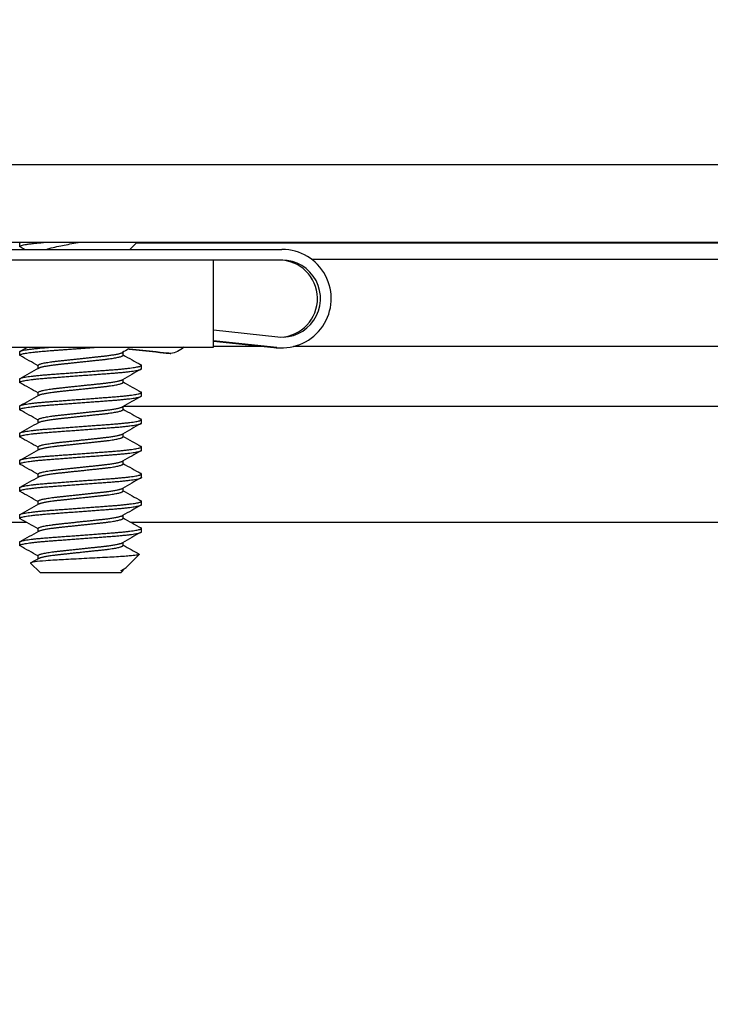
# Model space of a CAD drawing. Header units: millimetres. Extents: x 80 to 2248, y 80 to 1719.
# Tile 29 of 79: x 337 to 353, y 1568 to 1591. Entities that reach past the tile are written whole.
import ezdxf

# ---------------------------------------------------------------- set-up
doc = ezdxf.new("R2010")
doc.units = ezdxf.units.MM
doc.header["$LTSCALE"] = 8.333333
for name, color, linetype, lineweight in [('Dimension (ANSI)', 7, 'Continuous', 25), ('Hatch (ANSI)', 7, 'Continuous', 18), ('Visible (ANSI)', 7, 'Continuous', 25)]:
    doc.layers.add(name, color=color, linetype=linetype, lineweight=lineweight)
doc.styles.add('Note Text (ANSI)', font='tahoma.ttf')
doc.dimstyles.new('Default - mm (ANSI)', dxfattribs={"dimscale": 8.333333, "dimtxt": 1.75, "dimasz": 1.5, "dimexe": 2, "dimexo": 1, "dimgap": 0.8, "dimtad": 0, "dimtih": 1, "dimtoh": 1, "dimrnd": 1e-08, "dimzin": 0, "dimdsep": 46, "dimtxsty": 'Note Text (ANSI)', "dimblk": 'Filled-2', "dimcen": 0.09, "dimdle": 10, "dimclrd": 256, "dimclre": 256, "dimclrt": 256, "dimadec": 1, "dimazin": 0, "dimtfac": 1.741714, "dimtofl": 0, "dimtmove": 0, "dimatfit": 3, "dimldrblk": 'Filled-1', "dimfxl": 1, "dimtolj": 1, "dimtzin": 0, "dimlwd": -1, "dimlwe": -1, "dimarcsym": 0})

# ---------------------------------------------------------------- blocks, each defined once
blk = doc.blocks.new('Filled-2')
at = {"color": 0}
for p, q in [((0, 0), (-1, 0.1667)), ((-1, 0.1667), (-1, -0.1667)), ((-1, 0), (0, 0)), ((-1, -0.1667), (0, 0))]:
    blk.add_line(p, q, dxfattribs=at)
at = {"color": 0, "flags": 128}
blk.add_lwpolyline([(-1, -0.1667), (0, 0), (-1, 0.1667), (-1, -0.1667)], dxfattribs=at)
at = {"color": 0}
blk.add_solid([(-1, -0.1667), (0, 0), (-1, 0.1667), (-1, -0.1667)], dxfattribs=at)
blk = doc.blocks.new('*D14')
at = {"layer": 'Defpoints', "color": 0, "transparency": 16777216}
for p in [(743.043, 1627.416), (327.743, 1579.466), (743.043, 1579.466)]:
    blk.add_point(p, dxfattribs=at)
at = {"layer": 'Dimension (ANSI)', "transparency": 16777216}
for p, q in [((327.743, 1587.799), (327.743, 1644.083)), ((743.043, 1587.799), (743.043, 1644.083)), ((340.243, 1627.416), (475.829, 1627.416)), ((730.543, 1627.416), (594.957, 1627.416))]:
    blk.add_line(p, q, dxfattribs=at)
at = {"layer": 'Dimension (ANSI)', "transparency": 16777216, "xscale": 12.5, "yscale": 12.5, "zscale": 12.5, "rotation": 180}
blk.add_blockref('Filled-2', (327.743, 1627.416), dxfattribs=at)
at = {"layer": 'Dimension (ANSI)', "transparency": 16777216, "xscale": 12.5, "yscale": 12.5, "zscale": 12.5}
blk.add_blockref('Filled-2', (743.043, 1627.416), dxfattribs=at)
at = {"layer": 'Dimension (ANSI)', "transparency": 16777216, "char_height": 14.58333, "attachment_point": 5, "style": 'Note Text (ANSI)'}
for s, insert in [('\\A1; 415.30 mm', (535.393, 1641.678)), ('\\A1;[16.350 in]', (535.393, 1611.21))]:
    blk.add_mtext(s, dxfattribs=dict(at, insert=insert))
blk = doc.blocks.new('Filled-1')
at = {"color": 0}
for p, q in [((0, 0), (-1, 0.3333)), ((-1, 0.3333), (-1, -0.3333)), ((-1, 0), (0, 0)), ((-1, -0.3333), (0, 0))]:
    blk.add_line(p, q, dxfattribs=at)
at = {"color": 0, "flags": 128}
blk.add_lwpolyline([(-1, -0.3333), (0, 0), (-1, 0.3333), (-1, -0.3333)], dxfattribs=at)
at = {"color": 0}
blk.add_solid([(-1, -0.3333), (0, 0), (-1, 0.3333), (-1, -0.3333)], dxfattribs=at)

msp = doc.modelspace()

# ---------------------------------------------------------------- hatches: boundary and pattern name
at = {"layer": 'Hatch (ANSI)'}
h = msp.add_hatch(dxfattribs=at)
h.set_pattern_fill('ANSI31', color=256, scale=211.666667, angle=90, style=0)
h.set_pattern_definition([(135, (0, 0), (-18.70887, -18.70887), [])])
edge = h.paths.add_edge_path()
edge.add_line((330.9181, 1585.9461), (330.9181, 1587.7751))
edge.add_line((330.9181, 1587.7751), (324.5681, 1587.7751))
edge.add_line((324.5681, 1587.7751), (324.5681, 1455.1871))
edge.add_line((324.5681, 1455.1871), (330.9181, 1455.1871))
edge.add_line((330.9181, 1455.1871), (330.9181, 1457.0161))
edge.add_line((330.9181, 1457.0161), (332.1881, 1457.0161))
edge.add_line((332.1881, 1457.0161), (332.1881, 1457.3971))
edge.add_line((332.1881, 1457.3971), (341.0781, 1457.3971))
edge.add_line((341.0781, 1457.3971), (341.0781, 1459.4291))
edge.add_line((341.0781, 1459.4291), (333.5794, 1459.4291))
edge.add_ellipse((333.5794, 1459.8101), major_axis=(-0.381, 0), ratio=1, start_angle=357.54327, end_angle=450, ccw=False)
edge.add_ellipse((332.2345, 1459.8678), major_axis=(0.0414, 0.9643), ratio=1, start_angle=270, end_angle=443.33968)
edge.add_ellipse((329.9021, 1460.2421), major_axis=(-0.2214, -1.3794), ratio=1, start_angle=198.23411, end_angle=450, ccw=False)
edge.add_ellipse((329.5278, 1462.5745), major_axis=(0.953, 0.1529), ratio=1, start_angle=270, end_angle=450)
edge.add_ellipse((329.9021, 1460.2421), major_axis=(-3.2854, -0.5272), ratio=1, start_angle=270, end_angle=289.53257)
edge.add_ellipse((328.1241, 1463.4965), major_axis=(-0.3344, -0.1827), ratio=1, start_angle=331.35038, end_angle=450, ccw=False)
edge.add_line((327.7431, 1463.4965), (327.7431, 1579.4658))
edge.add_ellipse((328.1241, 1579.4658), major_axis=(0, 0.381), ratio=1, start_angle=331.35038, end_angle=450, ccw=False)
edge.add_ellipse((329.9021, 1582.7201), major_axis=(2.92, -1.5953), ratio=1, start_angle=270, end_angle=289.53257)
edge.add_ellipse((329.5278, 1580.3878), major_axis=(0.953, -0.1529), ratio=1, start_angle=270, end_angle=450)
edge.add_ellipse((329.9021, 1582.7201), major_axis=(-1.3794, 0.2214), ratio=1, start_angle=198.23411, end_angle=450, ccw=False)
edge.add_ellipse((332.2345, 1583.0944), major_axis=(0.1529, -0.953), ratio=1, start_angle=270, end_angle=443.33968)
edge.add_ellipse((333.5794, 1583.1521), major_axis=(-0.0163, 0.3806), ratio=1, start_angle=357.54327, end_angle=450, ccw=False)
edge.add_line((333.5794, 1583.5331), (341.0781, 1583.5331))
edge.add_line((341.0781, 1583.5331), (341.0781, 1585.5651))
edge.add_line((341.0781, 1585.5651), (332.1881, 1585.5651))
edge.add_line((332.1881, 1585.5651), (332.1881, 1585.9461))
edge.add_line((332.1881, 1585.9461), (330.9181, 1585.9461))
h = msp.add_hatch(dxfattribs=at)
h.set_pattern_fill('ANSI31', color=256, scale=211.666667, angle=15, style=0)
h.set_pattern_definition([(60, (0, 0), (-22.9136, 13.22917), [])])
h.paths.add_polyline_path([(739.1138, 1585.9848), (739.1138, 1587.7882), (331.6724, 1587.7882), (331.6724, 1585.9848)])

# ---------------------------------------------------------------- linework, layer by layer
at = {"layer": 'Visible (ANSI)'}
for p, q in [((739.1138, 1587.7882), (331.6724, 1587.7882)), ((331.6724, 1585.9848), (739.1138, 1585.9848)), ((333.329, 1585.8151), (342.6784, 1585.8151)), ((336.5492, 1585.8832), (336.5492, 1585.9626)), ((336.5599, 1585.9743), (336.5789, 1585.9848)), ((339.1227, 1585.8151), (339.2924, 1585.9848)), ((432.3707, 1585.9592), (339.2668, 1585.9592)), ((430.5431, 1585.5782), (343.3775, 1585.5782)), ((341.0781, 1585.5651), (332.1881, 1585.5651)), ((342.6784, 1585.5651), (341.0781, 1585.5651)), ((341.0781, 1583.5331), (341.0781, 1585.5651)), ((341.0781, 1583.932), (342.5822, 1583.7703)), ((333.5794, 1583.5331), (341.0781, 1583.5331)), ((342.5555, 1583.5217), (341.0781, 1583.6805)), ((341.0781, 1583.6729), (342.4844, 1583.5217)), ((342.2563, 1583.5462), (341.0781, 1583.5462)), ((342.6072, 1583.5151), (342.6784, 1583.5151)), ((430.5431, 1583.5462), (342.944, 1583.5462)), ((336.5492, 1583.3432), (336.5492, 1583.4226)), ((338.9644, 1583.3432), (338.9644, 1583.4144)), ((339.1042, 1583.4861), (339.7335, 1583.4185)), ((339.741, 1583.4185), (339.1117, 1583.4861)), ((336.9788, 1583.034), (336.9788, 1583.1051)), ((339.394, 1583.0257), (339.394, 1583.1051)), ((336.5492, 1582.7082), (336.5492, 1582.7876)), ((338.9644, 1582.7082), (338.9644, 1582.7794)), ((336.9788, 1582.399), (336.9788, 1582.4701)), ((339.394, 1582.3907), (339.394, 1582.4701)), ((336.5492, 1582.0732), (336.5492, 1582.1526)), ((338.9644, 1582.0732), (338.9644, 1582.1444)), ((432.3707, 1582.1423), (338.9644, 1582.1423)), ((336.9788, 1581.764), (336.9788, 1581.8351)), ((339.394, 1581.7557), (339.394, 1581.8351)), ((336.5492, 1581.4382), (336.5492, 1581.5176)), ((338.9644, 1581.4382), (338.9644, 1581.5094)), ((336.9788, 1581.129), (336.9788, 1581.2001)), ((339.394, 1581.1207), (339.394, 1581.2001)), ((336.5492, 1580.8032), (336.5492, 1580.8826)), ((338.9644, 1580.8032), (338.9644, 1580.8744)), ((336.9788, 1580.494), (336.9788, 1580.5651)), ((339.394, 1580.4857), (339.394, 1580.5651)), ((336.5492, 1580.1682), (336.5492, 1580.2476)), ((338.9644, 1580.1682), (338.9644, 1580.2394)), ((336.9788, 1579.859), (336.9788, 1579.9301)), ((339.394, 1579.8507), (339.394, 1579.9301)), ((336.5492, 1579.5332), (336.5492, 1579.6126)), ((338.9644, 1579.5332), (338.9644, 1579.6044)), ((336.7136, 1579.4357), (329.6863, 1579.4357)), ((432.5351, 1579.4357), (339.1528, 1579.4357)), ((336.9788, 1579.224), (336.9788, 1579.2951)), ((339.394, 1579.2157), (339.394, 1579.2951)), ((336.5492, 1578.8982), (336.5492, 1578.9776)), ((338.9644, 1578.8982), (338.9644, 1578.9694)), ((339.0378, 1578.3833), (339.3429, 1578.6884)), ((337.0255, 1578.2632), (336.8045, 1578.4841)), ((336.9788, 1578.589), (336.9788, 1578.6601)), ((337.0255, 1578.2632), (338.9178, 1578.2632)), ((338.9104, 1578.3099), (338.9644, 1578.3099)), ((338.9178, 1578.2632), (338.9644, 1578.3099)), ((338.9855, 1578.3462), (338.9485, 1578.3254)), ((338.9644, 1578.3099), (338.9644, 1578.3344))]:
    msp.add_line(p, q, dxfattribs=at)
for centre, major_axis, ratio, start_param, end_param in [((342.6784, 1584.6651), (0, 1.15), 0.9999401, 3.0345316, 6.2831853), ((342.6784, 1584.6651), (0, -0.9), 0.9999401, 6.1761243, 9.424778), ((342.6072, 1584.6651), (0, 0.9), 0.9999401, 3.1811421, 6.2831853), ((342.6072, 1584.6651), (0, -1.15), 0.9999401, 6.1761243, 6.2831853), ((339.1173, 1583.4861), (-0.5041, 0.0542), 0.0011699, 1.5103012, 1.5599101), ((339.0986, 1583.4861), (0.5041, -0.0542), 0.0011699, 1.5599101, 1.5800699), ((339.7373, 1583.4185), (0.341, -0.0366), 0.0011699, 4.7015028, 7.8430955)]:
    msp.add_ellipse(centre, major_axis=major_axis, ratio=ratio, start_param=start_param, end_param=end_param, dxfattribs=at)
for points, weights in [([(336.5492, 1585.8832), (336.5492, 1585.9334), (337.205, 1585.9848)], [1, 0.872099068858, 0.988403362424]), ([(336.5492, 1585.9626), (336.5492, 1585.9732), (336.5865, 1585.9848)], [1, 0.970058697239, 0.95350025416]), ([(336.5599, 1585.8716), (336.5492, 1585.8776), (336.5492, 1585.8832)], [0.971473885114, 0.983771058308, 1]), ([(336.5599, 1583.3316), (336.5492, 1583.3376), (336.5492, 1583.3432)], [0.971473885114, 0.983771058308, 1]), ([(339.394, 1583.1051), (339.394, 1583.1108), (339.3833, 1583.1168)], [1, 0.983771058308, 0.971473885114]), ([(336.5599, 1582.6966), (336.5492, 1582.7026), (336.5492, 1582.7082)], [0.971473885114, 0.983771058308, 1]), ([(339.394, 1582.4701), (339.394, 1582.4758), (339.3833, 1582.4818)], [1, 0.983771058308, 0.971473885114]), ([(336.5599, 1582.0616), (336.5492, 1582.0676), (336.5492, 1582.0732)], [0.971473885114, 0.983771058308, 1]), ([(339.394, 1581.8351), (339.394, 1581.8408), (339.3833, 1581.8468)], [1, 0.983771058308, 0.971473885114]), ([(336.5599, 1581.4266), (336.5492, 1581.4326), (336.5492, 1581.4382)], [0.971473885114, 0.983771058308, 1]), ([(339.394, 1581.2001), (339.394, 1581.2058), (339.3833, 1581.2118)], [1, 0.983771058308, 0.971473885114]), ([(336.5599, 1580.7916), (336.5492, 1580.7976), (336.5492, 1580.8032)], [0.971473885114, 0.983771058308, 1]), ([(339.394, 1580.5651), (339.394, 1580.5708), (339.3833, 1580.5768)], [1, 0.983771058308, 0.971473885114]), ([(336.5599, 1580.1566), (336.5492, 1580.1626), (336.5492, 1580.1682)], [0.971473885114, 0.983771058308, 1]), ([(339.394, 1579.9301), (339.394, 1579.9358), (339.3833, 1579.9418)], [1, 0.983771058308, 0.971473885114]), ([(336.5599, 1579.5216), (336.5492, 1579.5276), (336.5492, 1579.5332)], [0.971473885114, 0.983771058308, 1]), ([(339.394, 1579.2951), (339.394, 1579.3008), (339.3833, 1579.3068)], [1, 0.983771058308, 0.971473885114]), ([(336.5599, 1578.8866), (336.5492, 1578.8926), (336.5492, 1578.8982)], [0.971473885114, 0.983771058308, 1]), ([(338.9104, 1578.3099), (338.935, 1578.3178), (338.9485, 1578.3254)], [0.941670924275, 0.948650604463, 0.961256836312])]:
    msp.add_rational_spline(points, weights, degree=2, dxfattribs=at)
for points in [[(336.661, 1585.8151), (336.6273, 1585.834), (336.5936, 1585.8528), (336.5599, 1585.8716)], [(336.5599, 1583.4343), (336.6189, 1583.4672), (336.6779, 1583.5001), (336.7368, 1583.5331)], [(336.9788, 1583.0969), (336.8393, 1583.1754), (336.6997, 1583.2536), (336.5599, 1583.3316)], [(339.0952, 1583.4879), (339.0463, 1583.4605), (338.9974, 1583.433), (338.9485, 1583.4054)], [(338.9644, 1583.3515), (339.1039, 1583.2729), (339.2435, 1583.1948), (339.3833, 1583.1168)], [(336.5599, 1582.7993), (336.705, 1582.8803), (336.8499, 1582.9614), (336.9947, 1583.0429)], [(339.3833, 1583.0141), (339.2382, 1582.9331), (339.0933, 1582.852), (338.9485, 1582.7704)], [(336.9788, 1582.4619), (336.8393, 1582.5404), (336.6997, 1582.6186), (336.5599, 1582.6966)], [(338.9644, 1582.7165), (339.1039, 1582.6379), (339.2435, 1582.5598), (339.3833, 1582.4818)], [(336.5599, 1582.1643), (336.705, 1582.2453), (336.8499, 1582.3264), (336.9947, 1582.4079)], [(339.3833, 1582.3791), (339.2382, 1582.2981), (339.0933, 1582.217), (338.9485, 1582.1354)], [(336.9788, 1581.8269), (336.8393, 1581.9054), (336.6997, 1581.9836), (336.5599, 1582.0616)], [(338.9644, 1582.0815), (339.1039, 1582.0029), (339.2435, 1581.9248), (339.3833, 1581.8468)], [(336.5599, 1581.5293), (336.705, 1581.6103), (336.8499, 1581.6914), (336.9947, 1581.7729)], [(339.3833, 1581.7441), (339.2382, 1581.6631), (339.0933, 1581.582), (338.9485, 1581.5004)], [(338.9644, 1581.4465), (339.1039, 1581.3679), (339.2435, 1581.2898), (339.3833, 1581.2118)], [(336.9788, 1581.1919), (336.8393, 1581.2704), (336.6997, 1581.3486), (336.5599, 1581.4266)], [(336.5599, 1580.8943), (336.705, 1580.9753), (336.8499, 1581.0564), (336.9947, 1581.1379)], [(339.3833, 1581.1091), (339.2382, 1581.0281), (339.0933, 1580.947), (338.9485, 1580.8654)], [(336.9788, 1580.5569), (336.8393, 1580.6354), (336.6997, 1580.7136), (336.5599, 1580.7916)], [(338.9644, 1580.8115), (339.1039, 1580.7329), (339.2435, 1580.6548), (339.3833, 1580.5768)], [(336.5599, 1580.2593), (336.705, 1580.3403), (336.8499, 1580.4214), (336.9947, 1580.5029)], [(339.3833, 1580.4741), (339.2382, 1580.3931), (339.0933, 1580.312), (338.9485, 1580.2304)], [(336.9788, 1579.9219), (336.8393, 1580.0004), (336.6997, 1580.0786), (336.5599, 1580.1566)], [(338.9644, 1580.1765), (339.1039, 1580.0979), (339.2435, 1580.0198), (339.3833, 1579.9418)], [(336.5599, 1579.6243), (336.705, 1579.7053), (336.8499, 1579.7864), (336.9947, 1579.8679)], [(339.3833, 1579.8391), (339.2382, 1579.7581), (339.0933, 1579.677), (338.9485, 1579.5954)], [(336.9788, 1579.2869), (336.8393, 1579.3654), (336.6997, 1579.4436), (336.5599, 1579.5216)], [(338.9644, 1579.5415), (339.1039, 1579.4629), (339.2435, 1579.3848), (339.3833, 1579.3068)], [(336.5599, 1578.9893), (336.705, 1579.0703), (336.8499, 1579.1514), (336.9947, 1579.2329)], [(339.3833, 1579.2041), (339.2382, 1579.1231), (339.0933, 1579.042), (338.9485, 1578.9604)], [(338.9644, 1578.9065), (339.0893, 1578.8361), (339.2144, 1578.7661), (339.3396, 1578.6962)], [(336.9788, 1578.6519), (336.8393, 1578.7304), (336.6997, 1578.8086), (336.5599, 1578.8866)], [(339.3395, 1578.6962), (339.3443, 1578.6935), (339.3454, 1578.6909), (339.3429, 1578.6884)], [(336.8086, 1578.4933), (336.8706, 1578.5281), (336.9327, 1578.563), (336.9947, 1578.5979)], [(338.9104, 1578.3099), (338.9726, 1578.3366), (339.0157, 1578.3612), (339.0378, 1578.3833)]]:
    msp.add_open_spline(points, degree=3, dxfattribs=at)
for points, knots in [([(337.1736, 1585.8151), (337.1936, 1585.8219), (337.2151, 1585.8286), (337.3542, 1585.8684), (337.4879, 1585.8936), (337.7062, 1585.9376), (337.8314, 1585.9615), (337.9612, 1585.9848)], [-0.083334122, -0.083334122, -0.083334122, -0.083334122, -0.076431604, -0.076431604, -0.041316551, -0.041316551, -0.001073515, -0.001073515, -0.001073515, -0.001073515]), ([(340.3921, 1583.5331), (340.3462, 1583.4909), (340.2931, 1583.4555), (340.1864, 1583.4065), (340.1327, 1583.3903), (340.0783, 1583.3818)], [0.00076978, 0.00076978, 0.00076978, 0.00076978, 0.019458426, 0.019458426, 0.035975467, 0.035975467, 0.035975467, 0.035975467]), ([(339.3429, 1578.6884), (339.3361, 1578.6816), (339.3043, 1578.6755), (339.2319, 1578.6647), (339.178, 1578.6587), (339.0167, 1578.6442), (338.8977, 1578.6357), (338.6917, 1578.6238), (338.6177, 1578.6201), (338.3867, 1578.6082), (338.2211, 1578.5996), (337.8878, 1578.5818), (337.7233, 1578.5729), (337.449, 1578.5576), (337.3004, 1578.5501), (337.0552, 1578.5319), (336.9693, 1578.5236), (336.8706, 1578.5099), (336.8427, 1578.5047), (336.8024, 1578.4931), (336.8008, 1578.4878), (336.8045, 1578.4841)], [-0.3275077, -0.3275077, -0.3275077, -0.3275077, -0.298679, -0.298679, -0.26513723, -0.26513723, -0.21824944, -0.21824944, -0.19498337, -0.19498337, -0.1484776, -0.1484776, -0.10250817, -0.10250817, -0.06653819, -0.06653819, -0.03897493, -0.03897493, -0.02198565, -0.02198565, -0.000001, -0.000001, -0.000001, -0.000001])]:
    msp.add_open_spline(points, degree=3, knots=knots, dxfattribs=at)
for points, weights, knots in [([(336.5492, 1583.4226), (336.5492, 1583.4755), (337.2604, 1583.5284), (337.2915, 1583.5308), (337.3235, 1583.5331)], [1, 0.866025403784, 1, 0.993281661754, 0.987237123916], [0.5625, 0.5625, 0.5625, 0.572916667, 0.572916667, 0.573439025, 0.573439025, 0.573439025]), ([(336.5492, 1583.3432), (336.5492, 1583.3962), (337.2604, 1583.4491), (337.7975, 1583.489), (338.3903, 1583.5331)], [1, 0.866025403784, 1, 0.895388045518, 0.954145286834], [0.5, 0.5, 0.5, 0.510416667, 0.510416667, 0.518550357, 0.518550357, 0.518550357]), ([(337.9716, 1583.2639), (338.2376, 1583.2922), (338.468, 1583.3168), (338.8666, 1583.3593), (338.9485, 1583.4054)], [0.933012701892, 0.933012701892, 1, 0.889515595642, 0.961256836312], [0.515625, 0.515625, 0.515625, 0.520833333, 0.520833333, 0.529423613, 0.529423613, 0.529423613]), ([(337.9716, 1583.1845), (338.2376, 1583.2128), (338.468, 1583.2374), (338.9644, 1583.2903), (338.9644, 1583.3432)], [0.933012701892, 0.933012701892, 1, 0.866025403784, 1], [0.515625, 0.515625, 0.515625, 0.520833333, 0.520833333, 0.53125, 0.53125, 0.53125]), ([(336.5492, 1582.7876), (336.5492, 1582.8405), (337.2604, 1582.8934), (337.9716, 1582.9464), (338.6828, 1582.9993), (339.394, 1583.0522), (339.394, 1583.1051)], [1, 0.866025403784, 1, 0.866025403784, 1, 0.866025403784, 1], [0.5, 0.5, 0.5, 0.510416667, 0.510416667, 0.520833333, 0.520833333, 0.53125, 0.53125, 0.53125]), ([(336.9788, 1583.1051), (336.9788, 1583.158), (337.4752, 1583.2109), (337.7056, 1583.2355), (337.9716, 1583.2639)], [1, 0.866025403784, 1, 0.933012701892, 0.933012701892], [0.5, 0.5, 0.5, 0.510416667, 0.510416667, 0.515625, 0.515625, 0.515625]), ([(336.9947, 1583.0429), (337.0766, 1583.0891), (337.4752, 1583.1316), (337.7056, 1583.1561), (337.9716, 1583.1845)], [0.961256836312, 0.889515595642, 1, 0.933012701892, 0.933012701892], [0.501826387, 0.501826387, 0.501826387, 0.510416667, 0.510416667, 0.515625, 0.515625, 0.515625]), ([(336.5492, 1582.7082), (336.5492, 1582.7612), (337.2604, 1582.8141), (337.9716, 1582.867), (338.6828, 1582.9199), (339.394, 1582.9728), (339.394, 1583.0257)], [1, 0.866025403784, 1, 0.866025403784, 1, 0.866025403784, 1], [0.4375, 0.4375, 0.4375, 0.447916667, 0.447916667, 0.458333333, 0.458333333, 0.46875, 0.46875, 0.46875]), ([(336.9788, 1582.4701), (336.9788, 1582.523), (337.4752, 1582.5759), (337.7056, 1582.6005), (337.9716, 1582.6289)], [1, 0.866025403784, 1, 0.933012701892, 0.933012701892], [0.4375, 0.4375, 0.4375, 0.447916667, 0.447916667, 0.453125, 0.453125, 0.453125]), ([(337.9716, 1582.6289), (338.2376, 1582.6572), (338.468, 1582.6818), (338.8666, 1582.7243), (338.9485, 1582.7704)], [0.933012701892, 0.933012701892, 1, 0.889515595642, 0.961256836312], [0.453125, 0.453125, 0.453125, 0.458333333, 0.458333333, 0.466923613, 0.466923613, 0.466923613]), ([(337.9716, 1582.5495), (338.2376, 1582.5778), (338.468, 1582.6024), (338.9644, 1582.6553), (338.9644, 1582.7082)], [0.933012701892, 0.933012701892, 1, 0.866025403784, 1], [0.453125, 0.453125, 0.453125, 0.458333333, 0.458333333, 0.46875, 0.46875, 0.46875]), ([(336.5492, 1582.1526), (336.5492, 1582.2055), (337.2604, 1582.2584), (337.9716, 1582.3114), (338.6828, 1582.3643), (339.394, 1582.4172), (339.394, 1582.4701)], [1, 0.866025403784, 1, 0.866025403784, 1, 0.866025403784, 1], [0.4375, 0.4375, 0.4375, 0.447916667, 0.447916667, 0.458333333, 0.458333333, 0.46875, 0.46875, 0.46875]), ([(336.5492, 1582.0732), (336.5492, 1582.1262), (337.2604, 1582.1791), (337.9716, 1582.232), (338.6828, 1582.2849), (339.394, 1582.3378), (339.394, 1582.3907)], [1, 0.866025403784, 1, 0.866025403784, 1, 0.866025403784, 1], [0.375, 0.375, 0.375, 0.385416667, 0.385416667, 0.395833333, 0.395833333, 0.40625, 0.40625, 0.40625]), ([(336.9947, 1582.4079), (337.0766, 1582.4541), (337.4752, 1582.4966), (337.7056, 1582.5211), (337.9716, 1582.5495)], [0.961256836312, 0.889515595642, 1, 0.933012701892, 0.933012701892], [0.439326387, 0.439326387, 0.439326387, 0.447916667, 0.447916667, 0.453125, 0.453125, 0.453125]), ([(337.9716, 1581.9939), (338.2376, 1582.0222), (338.468, 1582.0468), (338.8666, 1582.0893), (338.9485, 1582.1354)], [0.933012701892, 0.933012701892, 1, 0.889515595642, 0.961256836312], [0.390625, 0.390625, 0.390625, 0.395833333, 0.395833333, 0.404423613, 0.404423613, 0.404423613]), ([(336.9788, 1581.8351), (336.9788, 1581.888), (337.4752, 1581.9409), (337.7056, 1581.9655), (337.9716, 1581.9939)], [1, 0.866025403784, 1, 0.933012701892, 0.933012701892], [0.375, 0.375, 0.375, 0.385416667, 0.385416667, 0.390625, 0.390625, 0.390625]), ([(336.9947, 1581.7729), (337.0766, 1581.8191), (337.4752, 1581.8616), (337.7056, 1581.8861), (337.9716, 1581.9145)], [0.961256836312, 0.889515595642, 1, 0.933012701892, 0.933012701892], [0.376826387, 0.376826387, 0.376826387, 0.385416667, 0.385416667, 0.390625, 0.390625, 0.390625]), ([(337.9716, 1581.9145), (338.2376, 1581.9428), (338.468, 1581.9674), (338.9644, 1582.0203), (338.9644, 1582.0732)], [0.933012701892, 0.933012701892, 1, 0.866025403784, 1], [0.390625, 0.390625, 0.390625, 0.395833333, 0.395833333, 0.40625, 0.40625, 0.40625]), ([(336.5492, 1581.5176), (336.5492, 1581.5705), (337.2604, 1581.6234), (337.9716, 1581.6764), (338.6828, 1581.7293), (339.394, 1581.7822), (339.394, 1581.8351)], [1, 0.866025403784, 1, 0.866025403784, 1, 0.866025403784, 1], [0.375, 0.375, 0.375, 0.385416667, 0.385416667, 0.395833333, 0.395833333, 0.40625, 0.40625, 0.40625]), ([(336.5492, 1581.4382), (336.5492, 1581.4912), (337.2604, 1581.5441), (337.9716, 1581.597), (338.6828, 1581.6499), (339.394, 1581.7028), (339.394, 1581.7557)], [1, 0.866025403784, 1, 0.866025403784, 1, 0.866025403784, 1], [0.3125, 0.3125, 0.3125, 0.322916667, 0.322916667, 0.333333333, 0.333333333, 0.34375, 0.34375, 0.34375]), ([(337.9716, 1581.3589), (338.2376, 1581.3872), (338.468, 1581.4118), (338.8666, 1581.4543), (338.9485, 1581.5004)], [0.933012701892, 0.933012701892, 1, 0.889515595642, 0.961256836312], [0.328125, 0.328125, 0.328125, 0.333333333, 0.333333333, 0.341923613, 0.341923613, 0.341923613]), ([(337.9716, 1581.2795), (338.2376, 1581.3078), (338.468, 1581.3324), (338.9644, 1581.3853), (338.9644, 1581.4382)], [0.933012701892, 0.933012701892, 1, 0.866025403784, 1], [0.328125, 0.328125, 0.328125, 0.333333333, 0.333333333, 0.34375, 0.34375, 0.34375]), ([(336.9788, 1581.2001), (336.9788, 1581.253), (337.4752, 1581.3059), (337.7056, 1581.3305), (337.9716, 1581.3589)], [1, 0.866025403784, 1, 0.933012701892, 0.933012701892], [0.3125, 0.3125, 0.3125, 0.322916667, 0.322916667, 0.328125, 0.328125, 0.328125]), ([(336.9947, 1581.1379), (337.0766, 1581.1841), (337.4752, 1581.2266), (337.7056, 1581.2511), (337.9716, 1581.2795)], [0.961256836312, 0.889515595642, 1, 0.933012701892, 0.933012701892], [0.314326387, 0.314326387, 0.314326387, 0.322916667, 0.322916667, 0.328125, 0.328125, 0.328125]), ([(336.5492, 1580.8826), (336.5492, 1580.9355), (337.2604, 1580.9884), (337.9716, 1581.0414), (338.6828, 1581.0943), (339.394, 1581.1472), (339.394, 1581.2001)], [1, 0.866025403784, 1, 0.866025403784, 1, 0.866025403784, 1], [0.3125, 0.3125, 0.3125, 0.322916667, 0.322916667, 0.333333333, 0.333333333, 0.34375, 0.34375, 0.34375]), ([(336.5492, 1580.8032), (336.5492, 1580.8562), (337.2604, 1580.9091), (337.9716, 1580.962), (338.6828, 1581.0149), (339.394, 1581.0678), (339.394, 1581.1207)], [1, 0.866025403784, 1, 0.866025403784, 1, 0.866025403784, 1], [0.25, 0.25, 0.25, 0.260416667, 0.260416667, 0.270833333, 0.270833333, 0.28125, 0.28125, 0.28125]), ([(337.9716, 1580.7239), (338.2376, 1580.7522), (338.468, 1580.7768), (338.8666, 1580.8193), (338.9485, 1580.8654)], [0.933012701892, 0.933012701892, 1, 0.889515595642, 0.961256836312], [0.265625, 0.265625, 0.265625, 0.270833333, 0.270833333, 0.279423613, 0.279423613, 0.279423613]), ([(337.9716, 1580.6445), (338.2376, 1580.6728), (338.468, 1580.6974), (338.9644, 1580.7503), (338.9644, 1580.8032)], [0.933012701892, 0.933012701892, 1, 0.866025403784, 1], [0.265625, 0.265625, 0.265625, 0.270833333, 0.270833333, 0.28125, 0.28125, 0.28125]), ([(336.5492, 1580.2476), (336.5492, 1580.3005), (337.2604, 1580.3534), (337.9716, 1580.4064), (338.6828, 1580.4593), (339.394, 1580.5122), (339.394, 1580.5651)], [1, 0.866025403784, 1, 0.866025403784, 1, 0.866025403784, 1], [0.25, 0.25, 0.25, 0.260416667, 0.260416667, 0.270833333, 0.270833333, 0.28125, 0.28125, 0.28125]), ([(336.9788, 1580.5651), (336.9788, 1580.618), (337.4752, 1580.6709), (337.7056, 1580.6955), (337.9716, 1580.7239)], [1, 0.866025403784, 1, 0.933012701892, 0.933012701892], [0.25, 0.25, 0.25, 0.260416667, 0.260416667, 0.265625, 0.265625, 0.265625]), ([(336.9947, 1580.5029), (337.0766, 1580.5491), (337.4752, 1580.5916), (337.7056, 1580.6161), (337.9716, 1580.6445)], [0.961256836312, 0.889515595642, 1, 0.933012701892, 0.933012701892], [0.251826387, 0.251826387, 0.251826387, 0.260416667, 0.260416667, 0.265625, 0.265625, 0.265625]), ([(336.5492, 1580.1682), (336.5492, 1580.2212), (337.2604, 1580.2741), (337.9716, 1580.327), (338.6828, 1580.3799), (339.394, 1580.4328), (339.394, 1580.4857)], [1, 0.866025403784, 1, 0.866025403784, 1, 0.866025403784, 1], [0.1875, 0.1875, 0.1875, 0.197916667, 0.197916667, 0.208333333, 0.208333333, 0.21875, 0.21875, 0.21875]), ([(336.9788, 1579.9301), (336.9788, 1579.983), (337.4752, 1580.0359), (337.7056, 1580.0605), (337.9716, 1580.0889)], [1, 0.866025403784, 1, 0.933012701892, 0.933012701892], [0.1875, 0.1875, 0.1875, 0.197916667, 0.197916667, 0.203125, 0.203125, 0.203125]), ([(337.9716, 1580.0889), (338.2376, 1580.1172), (338.468, 1580.1418), (338.8666, 1580.1843), (338.9485, 1580.2304)], [0.933012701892, 0.933012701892, 1, 0.889515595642, 0.961256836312], [0.203125, 0.203125, 0.203125, 0.208333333, 0.208333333, 0.216923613, 0.216923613, 0.216923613]), ([(337.9716, 1580.0095), (338.2376, 1580.0378), (338.468, 1580.0624), (338.9644, 1580.1153), (338.9644, 1580.1682)], [0.933012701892, 0.933012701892, 1, 0.866025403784, 1], [0.203125, 0.203125, 0.203125, 0.208333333, 0.208333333, 0.21875, 0.21875, 0.21875]), ([(336.5492, 1579.6126), (336.5492, 1579.6655), (337.2604, 1579.7184), (337.9716, 1579.7714), (338.6828, 1579.8243), (339.394, 1579.8772), (339.394, 1579.9301)], [1, 0.866025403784, 1, 0.866025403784, 1, 0.866025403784, 1], [0.1875, 0.1875, 0.1875, 0.197916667, 0.197916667, 0.208333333, 0.208333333, 0.21875, 0.21875, 0.21875]), ([(336.5492, 1579.5332), (336.5492, 1579.5862), (337.2604, 1579.6391), (337.9716, 1579.692), (338.6828, 1579.7449), (339.394, 1579.7978), (339.394, 1579.8507)], [1, 0.866025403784, 1, 0.866025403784, 1, 0.866025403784, 1], [0.125, 0.125, 0.125, 0.135416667, 0.135416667, 0.145833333, 0.145833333, 0.15625, 0.15625, 0.15625]), ([(336.9947, 1579.8679), (337.0766, 1579.9141), (337.4752, 1579.9566), (337.7056, 1579.9811), (337.9716, 1580.0095)], [0.961256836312, 0.889515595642, 1, 0.933012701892, 0.933012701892], [0.189326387, 0.189326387, 0.189326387, 0.197916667, 0.197916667, 0.203125, 0.203125, 0.203125]), ([(337.9716, 1579.4539), (338.2376, 1579.4822), (338.468, 1579.5068), (338.8666, 1579.5493), (338.9485, 1579.5954)], [0.933012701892, 0.933012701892, 1, 0.889515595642, 0.961256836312], [0.140625, 0.140625, 0.140625, 0.145833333, 0.145833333, 0.154423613, 0.154423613, 0.154423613]), ([(336.9788, 1579.2951), (336.9788, 1579.348), (337.4752, 1579.4009), (337.7056, 1579.4255), (337.9716, 1579.4539)], [1, 0.866025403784, 1, 0.933012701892, 0.933012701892], [0.125, 0.125, 0.125, 0.135416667, 0.135416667, 0.140625, 0.140625, 0.140625]), ([(336.9947, 1579.2329), (337.0766, 1579.2791), (337.4752, 1579.3216), (337.7056, 1579.3461), (337.9716, 1579.3745)], [0.961256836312, 0.889515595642, 1, 0.933012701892, 0.933012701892], [0.126826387, 0.126826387, 0.126826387, 0.135416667, 0.135416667, 0.140625, 0.140625, 0.140625]), ([(337.9716, 1579.3745), (338.2376, 1579.4028), (338.468, 1579.4274), (338.9644, 1579.4803), (338.9644, 1579.5332)], [0.933012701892, 0.933012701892, 1, 0.866025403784, 1], [0.140625, 0.140625, 0.140625, 0.145833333, 0.145833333, 0.15625, 0.15625, 0.15625]), ([(336.5492, 1578.9776), (336.5492, 1579.0305), (337.2604, 1579.0834), (337.9716, 1579.1364), (338.6828, 1579.1893), (339.394, 1579.2422), (339.394, 1579.2951)], [1, 0.866025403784, 1, 0.866025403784, 1, 0.866025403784, 1], [0.125, 0.125, 0.125, 0.135416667, 0.135416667, 0.145833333, 0.145833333, 0.15625, 0.15625, 0.15625]), ([(336.5492, 1578.8982), (336.5492, 1578.9512), (337.2604, 1579.0041), (337.9716, 1579.057), (338.6828, 1579.1099), (339.394, 1579.1628), (339.394, 1579.2157)], [1, 0.866025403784, 1, 0.866025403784, 1, 0.866025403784, 1], [0.0625, 0.0625, 0.0625, 0.072916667, 0.072916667, 0.083333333, 0.083333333, 0.09375, 0.09375, 0.09375]), ([(337.9716, 1578.8189), (338.2376, 1578.8472), (338.468, 1578.8718), (338.8666, 1578.9143), (338.9485, 1578.9604)], [0.933012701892, 0.933012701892, 1, 0.889515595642, 0.961256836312], [0.078125, 0.078125, 0.078125, 0.083333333, 0.083333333, 0.091923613, 0.091923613, 0.091923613]), ([(336.9788, 1578.6601), (336.9788, 1578.713), (337.4752, 1578.7659), (337.7056, 1578.7905), (337.9716, 1578.8189)], [1, 0.866025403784, 1, 0.933012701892, 0.933012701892], [0.0625, 0.0625, 0.0625, 0.072916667, 0.072916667, 0.078125, 0.078125, 0.078125]), ([(336.9947, 1578.5979), (337.0766, 1578.6441), (337.4752, 1578.6866), (337.7056, 1578.7111), (337.9716, 1578.7395)], [0.961256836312, 0.889515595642, 1, 0.933012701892, 0.933012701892], [0.064326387, 0.064326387, 0.064326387, 0.072916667, 0.072916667, 0.078125, 0.078125, 0.078125]), ([(337.9716, 1578.7395), (338.2376, 1578.7678), (338.468, 1578.7924), (338.9644, 1578.8453), (338.9644, 1578.8982)], [0.933012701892, 0.933012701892, 1, 0.866025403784, 1], [0.078125, 0.078125, 0.078125, 0.083333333, 0.083333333, 0.09375, 0.09375, 0.09375])]:
    msp.add_rational_spline(points, weights, degree=2, knots=knots, dxfattribs=at)

# ---------------------------------------------------------------- dimensions: what is measured, and where the dimension line sits
at = {"layer": 'Dimension (ANSI)'}
dim = msp.add_linear_dim(base=(743.0431, 1627.4163), p1=(327.7431, 1579.4658), p2=(743.0431, 1579.4658), text=' <> mm\\X[16.350 in]', dimstyle='Default - mm (ANSI)', override={"dimgap": 0.8, "dimtih": 0, "dimtoh": 0, "dimdec": 2, "dimpost": '', "dimtol": 0, "dimlim": 0, "dimtp": 0, "dimtm": 0, "dimtdec": 2, "dimatfit": 1}, dxfattribs=at)
dim.commit()
dim.dimension.update_dxf_attribs({"geometry": '*D14', "text_midpoint": (535.3931, 1627.4163), "dimtype": 160})

doc.saveas('drawing.dxf')
